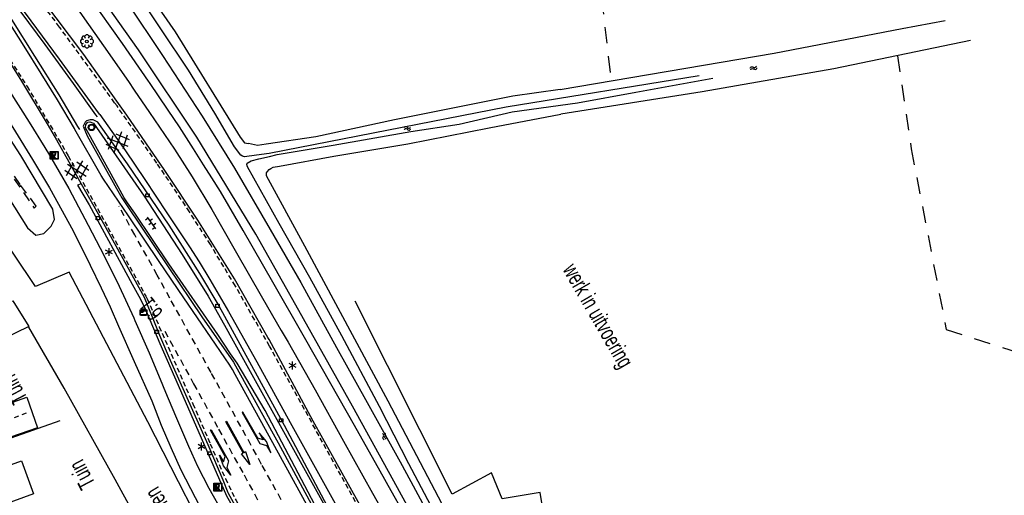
# Model space of a CAD drawing. Extents: x 99796 to 103543, y 406299 to 407646.
# Tile 22 of 85: x 100842 to 100992, y 407205 to 407277. Entities that reach past the tile are written whole.
import ezdxf
from ezdxf.enums import TextEntityAlignment as Align

# ---------------------------------------------------------------- set-up
doc = ezdxf.new("R2010")
doc.units = 0
for name, pattern in [('Cult-sch', [4.5, 2.5, -2]), ('Mi-deelstr', [1.65, 1, -0.65]), ('Mi-knt-strp', [1.15, 0.75, -0.4]), ('Noklijn', [1.25, 0.75, -0.5]), ('Slootbodem', [2.5, 1.5, -1])]:
    doc.linetypes.add(name, pattern=pattern)
for name, color, linetype in [('1101', 252, 'CONTINUOUS'), ('1104', 252, 'CONTINUOUS'), ('1106', 252, 'CONTINUOUS'), ('1107', 252, 'CONTINUOUS'), ('1110', 252, 'CONTINUOUS'), ('1204', 252, 'CONTINUOUS'), ('1206', 252, 'CONTINUOUS'), ('1207', 252, 'Mi-knt-strp'), ('1214', 252, 'Mi-deelstr'), ('1215', 252, 'CONTINUOUS'), ('1219', 252, 'CONTINUOUS'), ('1220', 252, 'CONTINUOUS'), ('1221', 252, 'CONTINUOUS'), ('1403', 252, 'CONTINUOUS'), ('1404', 252, 'CONTINUOUS'), ('1406', 252, 'Slootbodem'), ('1701', 252, 'CONTINUOUS'), ('1901', 252, 'Noklijn'), ('2001', 252, 'CONTINUOUS'), ('2006', 252, 'Heg haag'), ('2010', 252, 'Cult-sch'), ('2201', 252, 'CONTINUOUS'), ('2401', 252, 'CONTINUOUS'), ('2701', 252, 'CONTINUOUS'), ('2901', 252, 'CONTINUOUS'), ('3602', 252, 'CONTINUOUS'), ('3605', 252, 'CONTINUOUS'), ('4411', 252, 'CONTINUOUS'), ('4413', 252, 'CONTINUOUS'), ('4501', 252, 'CONTINUOUS'), ('4601', 252, 'CONTINUOUS')]:
    doc.layers.add(name, color=color, linetype=linetype)
doc.linetypes.add('Heg haag', pattern='A,4,-1,[4,dgnlstyle.shx,S=0.004016,R=0,X=0,Y=0],-1', length=6)

# ---------------------------------------------------------------- blocks, each defined once
blk = doc.blocks.new('WATERSYMBOOL', base_point=(97503.821083, 403517.176353))
at = {"layer": '4601'}
for points in [[(97503.321083, 403517.326353, 0), (97503.383583, 403517.388853, 0), (97503.508583, 403517.451353, 0), (97503.633583, 403517.451353, 0), (97503.758583, 403517.388853, 0), (97503.821083, 403517.326353, 0), (97503.883583, 403517.263853, 0), (97504.008583, 403517.201353, 0), (97504.133583, 403517.201353, 0), (97504.258583, 403517.263853, 0), (97504.321083, 403517.326353, 0)], [(97503.321083, 403517.026353, 0), (97503.383583, 403517.088853, 0), (97503.508583, 403517.151353, 0), (97503.633583, 403517.151353, 0), (97503.758583, 403517.088853, 0), (97503.821083, 403517.026353, 0), (97503.883583, 403516.963853, 0), (97504.008583, 403516.901353, 0), (97504.133583, 403516.901353, 0), (97504.258583, 403516.963853, 0), (97504.321083, 403517.026353, 0)]]:
    blk.add_polyline3d(points, dxfattribs=at)
blk = doc.blocks.new('INSPECTIE-_OF_RIOOLPUT', base_point=(97500.879966, 403507.602474))
at = {"layer": '3602'}
blk.add_polyline3d([(97500.279966, 403508.202474, 0), (97501.479966, 403508.202474, 0), (97501.479966, 403507.002474, 0), (97500.279966, 403507.002474, 0)], close=True, dxfattribs=at)
for points in [[(97500.323942, 403507.078087, 0), (97500.323942, 403508.133012, 0)], [(97500.349861, 403508.158931, 0), (97501.405339, 403508.158931, 0)], [(97500.879966, 403508.082474, 0), (97500.519966, 403508.082474, 0), (97500.519966, 403507.122474, 0), (97500.639966, 403507.122474, 0)], [(97500.639966, 403507.122474, 0), (97500.519966, 403507.122474, 0), (97500.519966, 403508.082474, 0), (97500.879966, 403508.082474, 0)], [(97500.879966, 403507.962474, 0), (97500.639966, 403507.962474, 0), (97500.639966, 403507.662474, 0)], [(97500.879966, 403507.962474, 0), (97500.639966, 403507.962474, 0), (97500.639966, 403507.662474, 0)], [(97500.639966, 403507.662474, 0), (97500.879966, 403507.662474, 0)], [(97500.639966, 403507.662474, 0), (97500.879966, 403507.662474, 0)], [(97500.639966, 403507.122474, 0), (97500.639966, 403507.542474, 0), (97500.741756, 403507.542474, 0), (97500.981756, 403507.122474, 0), (97501.119966, 403507.122474, 0), (97500.879966, 403507.542474, 0)], [(97500.879966, 403507.542474, 0), (97501.119966, 403507.122474, 0), (97500.981756, 403507.122474, 0), (97500.741756, 403507.542474, 0), (97500.639966, 403507.542474, 0), (97500.639966, 403507.122474, 0)], [(97501.431259, 403508.133012, 0), (97501.431259, 403507.078087, 0)], [(97501.405339, 403507.052167, 0), (97500.349861, 403507.052167, 0)]]:
    blk.add_polyline3d(points, dxfattribs=at)
for centre, radius, start, end in [((97500.349861, 403508.133012), 0.02592, 90, 180), ((97500.879966, 403507.812474), 0.27, 270, 90), ((97500.879966, 403507.812474), 0.27, 270, 90), ((97500.879966, 403507.812474), 0.15, 270, 90), ((97500.879966, 403507.812474), 0.15, 270, 90), ((97501.405339, 403508.133012), 0.02592, 0, 90), ((97500.349861, 403507.078087), 0.02592, 180, 270), ((97501.405339, 403507.078087), 0.02592, 270, 0)]:
    blk.add_arc(centre, radius, start, end, dxfattribs=at)
blk = doc.blocks.new('LICHTMAST', base_point=(106423.199838, 404577.892233))
at = {"layer": '2701'}
for points in [[(106422.680222, 404577.592233, 0), (106423.719453, 404578.192234, 0)], [(106423.719453, 404577.592234, 0), (106422.680222, 404578.192233, 0)], [(106423.199838, 404577.292233, 0), (106423.199838, 404578.492233, 0)]]:
    blk.add_polyline3d(points, dxfattribs=at)
blk = doc.blocks.new('HECTOMETERPAAL', base_point=(97500.879966, 403507.602474))
at = {"layer": '2201'}
blk.add_polyline3d([(97501.379966, 403508.002474, 0), (97501.379966, 403507.202474, 0), (97500.379966, 403507.202474, 0), (97500.379966, 403508.002474, 0)], close=True, dxfattribs=at)
blk.add_polyline3d([(97501.379966, 403508.002474, 0), (97501.379966, 403507.202474, 0), (97500.379966, 403507.202474, 0), (97500.379966, 403508.002474, 0)], close=True, dxfattribs=at)
for points in [[(97500.387999, 403507.279814, 0), (97500.387999, 403507.920491, 0)], [(97500.387999, 403507.920491, 0), (97500.387999, 403507.279814, 0)], [(97500.407999, 403507.279814, 0), (97500.407999, 403507.820491, 0)], [(97500.407999, 403507.279814, 0), (97500.407999, 403507.820491, 0)], [(97500.437999, 403507.679814, 0), (97500.437999, 403507.820491, 0)], [(97500.437999, 403507.679814, 0), (97500.437999, 403507.820491, 0)], [(97500.437999, 403507.820491, 0), (97500.437999, 403507.679814, 0)], [(97500.459598, 403507.99209, 0), (97500.979966, 403507.99209, 0), (97501.298012, 403507.99209, 0)], [(97501.298012, 403507.99209, 0), (97500.979966, 403507.99209, 0), (97500.459598, 403507.99209, 0)], [(97500.459598, 403507.87209, 0), (97501.298012, 403507.87209, 0)], [(97500.459598, 403507.87209, 0), (97501.298012, 403507.87209, 0)], [(97500.459598, 403507.84209, 0), (97500.798012, 403507.84209, 0)], [(97500.459598, 403507.84209, 0), (97500.798012, 403507.84209, 0)], [(97500.798012, 403507.84209, 0), (97500.459598, 403507.84209, 0)], [(97500.798012, 403507.658214, 0), (97500.459598, 403507.658214, 0)], [(97500.798012, 403507.658214, 0), (97500.459598, 403507.658214, 0)], [(97500.459598, 403507.658214, 0), (97500.798012, 403507.658214, 0)], [(97501.298012, 403507.228214, 0), (97500.979966, 403507.228214, 0), (97500.459598, 403507.228214, 0)], [(97501.298012, 403507.228214, 0), (97500.979966, 403507.228214, 0), (97500.459598, 403507.228214, 0)], [(97501.298012, 403507.208214, 0), (97500.979966, 403507.208214, 0), (97500.459598, 403507.208214, 0)], [(97500.459598, 403507.208214, 0), (97500.979966, 403507.208214, 0), (97501.298012, 403507.208214, 0)], [(97500.819612, 403507.820491, 0), (97500.819612, 403507.679814, 0)], [(97500.819612, 403507.820491, 0), (97500.819612, 403507.679814, 0)], [(97500.819612, 403507.679814, 0), (97500.819612, 403507.820491, 0)], [(97501.349612, 403507.820491, 0), (97501.349612, 403507.279814, 0)], [(97501.349612, 403507.820491, 0), (97501.349612, 403507.279814, 0)], [(97501.369612, 403507.920491, 0), (97501.369612, 403507.279814, 0)], [(97501.369612, 403507.279814, 0), (97501.369612, 403507.920491, 0)]]:
    blk.add_polyline3d(points, dxfattribs=at)
for centre, radius, start, end in [((97500.459598, 403507.920491), 0.0716, 90, 180), ((97500.459598, 403507.920491), 0.0716, 90, 180), ((97500.459598, 403507.279814), 0.0716, 180, 270), ((97500.459598, 403507.279814), 0.0716, 180, 270), ((97500.459598, 403507.820491), 0.0516, 90, 180), ((97500.459598, 403507.820491), 0.0516, 90, 180), ((97500.459598, 403507.279814), 0.0516, 180, 270), ((97500.459598, 403507.279814), 0.0516, 180, 270), ((97500.459598, 403507.820491), 0.0216, 90, 180), ((97500.459598, 403507.820491), 0.0216, 90, 180), ((97500.459598, 403507.820491), 0.0216, 90, 180), ((97500.459598, 403507.679814), 0.0216, 180.000004, 270), ((97500.459598, 403507.679814), 0.0216, 180.000004, 270), ((97500.459598, 403507.679814), 0.0216, 180.000004, 270), ((97500.798012, 403507.820491), 0.0216, 0, 90), ((97500.798012, 403507.820491), 0.0216, 0, 90), ((97500.798012, 403507.820491), 0.0216, 0, 90), ((97500.798012, 403507.679814), 0.0216, 270.000004, 0), ((97500.798012, 403507.679814), 0.0216, 270.000004, 0), ((97500.798012, 403507.679814), 0.0216, 270.000004, 0), ((97501.298012, 403507.920491), 0.0716, 0, 90), ((97501.298012, 403507.920491), 0.0716, 0, 90), ((97501.298012, 403507.820491), 0.0516, 0, 90), ((97501.298012, 403507.820491), 0.0516, 0, 90), ((97501.298012, 403507.279814), 0.0716, 270, 0), ((97501.298012, 403507.279814), 0.0516, 270.000003, 0), ((97501.298012, 403507.279814), 0.0516, 270.000003, 0), ((97501.298012, 403507.279814), 0.0716, 270, 0)]:
    blk.add_arc(centre, radius, start, end, dxfattribs=at)
blk = doc.blocks.new('STRAATKOLK', base_point=(97500.879966, 403507.602474))
at = {"layer": '3605'}
blk.add_polyline3d([(97500.629966, 403507.352474, 0), (97500.629966, 403507.852474, 0), (97501.129966, 403507.852474, 0), (97501.129966, 403507.352474, 0)], close=True, dxfattribs=at)
blk = doc.blocks.new('PIJL_LINKSAF', base_point=(97500.879966, 403507.602474))
at = {"layer": '1221'}
blk.add_polyline3d([(97500.879966, 403507.602474, 0), (97500.879966, 403507.527474, 0), (97506.329966, 403507.527474, 0), (97507.079966, 403508.277474, 0), (97508.379966, 403508.277474, 0), (97506.579966, 403508.577474, 0), (97504.879966, 403508.277474, 0), (97506.079966, 403508.277474, 0), (97505.479966, 403507.677474, 0), (97500.879966, 403507.677473, 0)], close=True, dxfattribs=at)
blk = doc.blocks.new('PIJL_RECHTDOOR', base_point=(97500.879966, 403507.602474))
at = {"layer": '1219'}
blk.add_polyline3d([(97500.879966, 403507.602474, 0), (97500.879966, 403507.677473, 0), (97506.329966, 403507.677474, 0), (97506.329966, 403507.977474, 0), (97508.379966, 403507.602474, 0), (97506.329966, 403507.227474, 0), (97506.329966, 403507.527474, 0), (97500.879966, 403507.527474, 0)], close=True, dxfattribs=at)
blk = doc.blocks.new('PIJL_RECHTSAF', base_point=(97500.879966, 403507.602474))
at = {"layer": '1220'}
blk.add_polyline3d([(97500.879966, 403507.602474, 0), (97500.879966, 403507.677473, 0), (97506.329966, 403507.677474, 0), (97507.079966, 403506.927474, 0), (97508.379966, 403506.927474, 0), (97506.579966, 403506.627474, 0), (97504.879966, 403506.927474, 0), (97506.079966, 403506.927474, 0), (97505.479966, 403507.527474, 0), (97500.879966, 403507.527474, 0)], close=True, dxfattribs=at)
blk = doc.blocks.new('OV6', base_point=(97503.821083, 403517.176353))
at = {"layer": '4413'}
for points in [[(97503.821083, 403517.176353, 0), (97504.133583, 403517.176353, 0)], [(97503.852333, 403517.176353, 0), (97503.852333, 403517.207603, 0)], [(97503.914833, 403517.176353, 0), (97503.914833, 403517.145103, 0)], [(97503.977333, 403517.176353, 0), (97503.977333, 403517.207603, 0)], [(97504.039833, 403517.176353, 0), (97504.039833, 403517.145103, 0)], [(97504.102333, 403517.176353, 0), (97504.102333, 403517.207603, 0)]]:
    blk.add_polyline3d(points, dxfattribs=at)
blk = doc.blocks.new('VERKEERSBORD', base_point=(97503.821083, 403507.602474))
at = {"layer": '2401'}
for radius in [0.5, 0.5, 0.4, 0.4]:
    blk.add_circle((97503.821083, 403507.602474), radius, dxfattribs=at)
blk = doc.blocks.new('BOOM', base_point=(97503.821083, 403507.602474))
at = {"layer": '2901'}
for points in [[(97503.321083, 403507.852474, 0), (97503.071083, 403507.977474, 0), (97502.821083, 403507.727474, 0), (97502.821083, 403507.477474, 0), (97503.071083, 403507.227474, 0), (97503.321083, 403507.352474, 0)], [(97503.491578, 403508.39797, 0), (97503.202364, 403508.39797, 0), (97503.025588, 403508.221193, 0), (97503.025588, 403507.931979, 0)], [(97503.025588, 403507.27297, 0), (97503.025588, 403506.983756, 0), (97503.202364, 403506.806979, 0), (97503.491578, 403506.806979, 0)], [(97504.071083, 403508.102474, 0), (97504.196083, 403508.352474, 0), (97503.946083, 403508.602474, 0), (97503.696083, 403508.602474, 0), (97503.446083, 403508.352474, 0), (97503.571083, 403508.102474, 0)], [(97504.616578, 403507.931979, 0), (97504.616578, 403508.221193, 0), (97504.439801, 403508.39797, 0), (97504.150588, 403508.39797, 0)], [(97504.150588, 403506.806979, 0), (97504.439801, 403506.806979, 0), (97504.616578, 403506.983756, 0), (97504.616578, 403507.27297, 0)], [(97504.321083, 403507.352474, 0), (97504.571083, 403507.227474, 0), (97504.821083, 403507.477474, 0), (97504.821083, 403507.727474, 0), (97504.571083, 403507.977474, 0), (97504.321083, 403507.852474, 0)], [(97503.571083, 403507.102474, 0), (97503.446083, 403506.852474, 0), (97503.696083, 403506.602474, 0), (97503.946083, 403506.602474, 0), (97504.196083, 403506.852474, 0), (97504.071083, 403507.102474, 0)]]:
    blk.add_polyline3d(points, dxfattribs=at)
blk.add_circle((97503.821083, 403507.602474), 0.2, dxfattribs=at)
blk.add_circle((97503.821083, 403507.602474), 0.2, dxfattribs=at)
blk = doc.blocks.new('GV6', base_point=(97503.821083, 403517.176353))
at = {"layer": '4411'}
for points in [[(97503.821083, 403517.145103, 0), (97503.977333, 403517.270103, 0)], [(97503.883583, 403517.082603, 0), (97504.133583, 403517.270103, 0)], [(97503.883583, 403517.270103, 0), (97504.133583, 403517.082603, 0)], [(97504.039833, 403517.270103, 0), (97504.196083, 403517.145103, 0)], [(97503.821083, 403517.207603, 0), (97503.977333, 403517.082603, 0)], [(97504.039833, 403517.082603, 0), (97504.196083, 403517.207603, 0)]]:
    blk.add_polyline3d(points, dxfattribs=at)

msp = doc.modelspace()

# ---------------------------------------------------------------- linework, layer by layer
at = {"layer": '1101'}
for points in [[(100856.758865, 407264.836432, 0.559477), (100851.698128, 407271.94991, 0.571), (100845.324901, 407280.499079, 0.586), (100839.733985, 407288.014107, 0.607), (100833.145065, 407296.315917, 0.61), (100828.156156, 407302.544975, 0.619), (100823.128131, 407308.690959, 0.619), (100818.068815, 407314.686068, 0.652), (100812.057314, 407321.741396, 0.367218)], [(100806.281996, 407317.000964, 0.319568), (100810.440165, 407312.085071, 0.304), (100817.137865, 407303.759047, 0.304), (100822.970924, 407296.195962, 0.325), (100827.933011, 407289.409974, 0.328), (100834.058878, 407280.556076, 0.31), (100838.449878, 407273.858004, 0.325), (100842.216891, 407267.885991, 0.298), (100846.118015, 407261.411064, 0.289), (100847.522798, 407258.931343, 0.294677)], [(100913.891104, 407166.966014, 0.421), (100909.053815, 407175.685056, 0.403), (100899.264125, 407193.507963, 0.43), (100892.620814, 407205.447891, 0.505), (100886.743051, 407216.034048, 0.538), (100879.982022, 407228.501105, 0.583), (100879.809616, 407228.804475, 0.583787), (100874.721912, 407237.756961, 0.607), (100869.130996, 407246.699893, 0.547), (100864.066092, 407254.287937, 0.538), (100858.285931, 407262.689956, 0.556), (100856.758865, 407264.836432, 0.559477)], [(100852.113467, 407261.866392, 0.464586), (100851.895547, 407261.641875, 0.42156), (100851.603878, 407261.013948, 0.457), (100852.202905, 407259.567046, 0.406), (100856.678096, 407251.50887, 0.412)], [(100913.232846, 407158.692145, 0.517), (100904.33797, 407174.809986, 0.559), (100897.963998, 407186.409049, 0.508), (100891.065133, 407198.988982, 0.46), (100882.366953, 407215.334066, 0.457), (100872.076956, 407234.134861, 0.463), (100869.417844, 407238.572054, 0.457), (100864.760113, 407245.919817, 0.424), (100858.392847, 407255.301961, 0.469), (100853.855816, 407261.624151, 0.463), (100853.14205, 407262.013071, 0.481), (100852.659426, 407262.000346, 0.49332), (100852.113467, 407261.866392, 0.464586)], [(100847.522798, 407258.931343, 0.294677), (100851.31405, 407252.239027, 0.31)], [(100851.31405, 407252.239027, 0.31), (100850.738866, 407252.037116, 0.244), (100852.513966, 407249.044963, 0.22), (100859.106985, 407236.931064, 0.289), (100860.385877, 407234.653049, 0.289), (100861.100016, 407233.133131, 0.271), (100862.895787, 407228.852936, 0.241696), (100863.306132, 407227.874883, 0.235), (100866.108563, 407221.487945, 0.235), (100871.565101, 407209.052109, 0.235), (100873.495919, 407204.595917, 0.196), (100875.567925, 407200.973072, 0.241), (100879.356918, 407194.121145, 0.301), (100886.123163, 407181.787082, 0.295), (100894.172025, 407167.287134, 0.31), (100902.203006, 407152.742856, 0.337)], [(100856.678096, 407251.50887, 0.412), (100857.496915, 407250.099965, 0.394), (100858.325047, 407248.853111, 0.397), (100864.570868, 407239.577883, 0.424), (100869.75014, 407231.955939, 0.433), (100874.575136, 407224.991881, 0.421), (100874.842984, 407224.480026, 0.427), (100881.377143, 407212.680169, 0.469), (100888.806117, 407198.9901, 0.475), (100898.849872, 407180.951872, 0.493), (100907.973108, 407164.401897, 0.55), (100911.740867, 407157.754862, 0.556)]]:
    msp.add_polyline3d(points, dxfattribs=at)
at = {"layer": '1104'}
for points in [[(100861.58284, 407267.920646, 0.314282), (100857.610536, 407273.667269, 0.264419), (100852.505398, 407280.940526, 0.264419), (100847.78322, 407287.489214, 0.290419), (100844.205451, 407292.313465, 0.274818), (100840.920863, 407296.64337, 0.287819), (100836.901275, 407301.800662, 0.261819), (100831.838978, 407308.086344, 0.319019), (100821.790007, 407320.365646, 0.319019), (100817.886475, 407324.952213, 0.325377)], [(100815.976516, 407323.245333, 0.37198), (100816.628617, 407322.50955, 0.375718), (100820.70334, 407317.595148, 0.396719), (100824.690518, 407312.841305, 0.357719), (100829.740894, 407306.620442, 0.333719), (100834.689197, 407300.491967, 0.312719), (100839.394984, 407294.318416, 0.309719), (100843.105373, 407289.467716, 0.348719), (100847.056416, 407284.080946, 0.375718), (100851.117355, 407278.428563, 0.396719), (100854.723809, 407273.286172, 0.408719), (100858.525095, 407267.844268, 0.471718), (100859.415594, 407266.535015, 0.471718)], [(100804.561315, 407313.043868, 0.222237), (100808.55107, 407308.42013, 0.22), (100814.438892, 407301.440054, 0.202), (100819.506032, 407295.205035, 0.214), (100824.747888, 407288.575881, 0.223), (100828.992111, 407282.837444, 0.1606), (100833.351446, 407276.805081, 0.112601), (100837.045816, 407271.428742, 0.1216), (100840.357599, 407266.393267, 0.0856), (100843.352732, 407261.654698, -0.0134), (100845.757315, 407257.80258, 0.002657)], [(100802.649362, 407311.335205, 0.141452), (100805.926603, 407307.68662, 0.138619), (100813.235996, 407298.993283, 0.093018), (100819.442702, 407291.434669, 0.055018), (100823.75547, 407285.699584, 0.074019), (100828.197506, 407279.697769, 0.077819), (100832.585526, 407273.443007, 0.047419), (100837.642608, 407265.944743, 0.043618), (100841.290039, 407260.187306, 0.104418), (100843.86049, 407255.957612, 0.093018), (100846.46484, 407251.613923, 0.055018), (100850.081724, 407245.053687, 0.119618), (100852.670056, 407239.840516, 0.077819), (100854.359103, 407236.379721, 0.081618), (100855.712501, 407233.442702, 0.055018), (100857.023534, 407230.49416, 0.033542)], [(100921.391604, 407163.906433, 0.323842), (100918.292162, 407169.539072, 0.349819), (100915.326831, 407175.106519, 0.321819), (100912.333561, 407180.514895, 0.317819), (100909.464342, 407185.752281, 0.311819), (100906.598849, 407191.012018, 0.275819), (100903.302339, 407196.917348, 0.279819), (100900.391397, 407202.216201, 0.291818), (100898.621903, 407205.372921, 0.302054), (100896.933955, 407208.384164, 0.311819), (100893.01197, 407215.367221, 0.309818), (100889.396948, 407221.692019, 0.321819), (100885.388536, 407228.790932, 0.345019), (100880.572853, 407237.220519, 0.350218), (100876.03843, 407245.100998, 0.368418), (100872.582105, 407251.073384, 0.363219), (100871.271176, 407253.162154, 0.363219), (100869.992283, 407255.122402, 0.352819), (100868.457836, 407257.584819, 0.350218), (100866.295305, 407260.931992, 0.337219), (100864.570868, 407263.484933, 0.324219), (100861.753059, 407267.674395, 0.316418), (100861.58284, 407267.920646, 0.314282)], [(100859.415594, 407266.535015, 0.471718), (100861.736668, 407263.122463, 0.471718), (100865.536091, 407257.532292, 0.441719), (100868.235437, 407253.288069, 0.432719), (100871.235413, 407248.334178, 0.447719), (100874.807966, 407242.070847, 0.429719), (100878.970233, 407234.799825, 0.408719), (100881.845159, 407229.852297, 0.393319), (100882.890729, 407228.052952, 0.387718), (100887.029154, 407220.784166, 0.366719), (100891.329256, 407212.978937, 0.351719), (100895.776508, 407205.035501, 0.351719), (100900.254679, 407197.09579, 0.360719), (100905.631763, 407187.243887, 0.342719), (100910.887775, 407177.867331, 0.339719), (100914.866758, 407170.534842, 0.369718), (100917.265472, 407166.201585, 0.315719), (100919.216407, 407162.688636, 0.352519)], [(100845.757315, 407257.80258, 0.002657), (100846.497623, 407256.616616, 0.007601), (100849.405957, 407251.533457, 0.016601), (100852.394757, 407245.916837, 0.013601), (100854.821411, 407241.230422, 0.010601), (100857.122896, 407236.604729, 0.0286), (100859.344868, 407231.777399, 0.064727)], [(100859.344868, 407231.777399, 0.064727), (100859.52161, 407231.39342, 0.0676), (100861.668495, 407226.449587, 0.0766), (100863.364247, 407222.424039, 0.1246), (100864.194485, 407220.453585, 0.122487), (100865.721983, 407216.82828, 0.118601), (100867.670683, 407212.187313, 0.1456), (100869.076235, 407209.122517, 0.1306), (100870.771242, 407205.805518, 0.1246), (100872.959105, 407201.93904, 0.181), (100879.207162, 407190.68084, 0.208), (100886.569825, 407177.381181, 0.229), (100893.583057, 407164.579966, 0.289), (100900.604111, 407151.779123, 0.358)], [(100857.023534, 407230.49416, 0.033542), (100859.424007, 407225.095444, -0.005782), (100862.107334, 407219.115981, 0.009419), (100863.495005, 407215.413787, 0.1002), (100865.016041, 407212.007382, -0.043799), (100866.538939, 407208.567449, -0.017081), (100868.695882, 407204.35042, -0.010682), (100872.823132, 407196.602189, 0.002119), (100874.433211, 407193.760148, 0.021605)]]:
    msp.add_polyline3d(points, dxfattribs=at)
at = {"layer": '1106'}
for points in [[(100851.31405, 407252.239027, 0.31), (100853.883011, 407247.652822, 0.292), (100860.905168, 407234.929862, 0.294955), (100862.257091, 407231.670582, 0.2755), (100863.046107, 407229.661905, 0.268), (100863.270935, 407229.140007, 0.268)], [(100863.270935, 407229.140007, 0.268), (100864.908007, 407225.339823, 0.268), (100870.618877, 407212.461122, 0.244), (100872.940851, 407207.060941, 0.229), (100873.716084, 407205.105909, 0.232), (100873.745141, 407205.029168, 0.232), (100876.761881, 407199.62787, 0.262), (100886.896906, 407181.251013, 0.313), (100897.712914, 407161.581852, 0.364), (100902.970043, 407152.371072, 0.388)]]:
    msp.add_polyline3d(points, dxfattribs=at)
at = {"layer": '1107'}
msp.add_polyline3d([(100886.953158, 407203.238048, 0.643), (100879.400132, 407217.624002, 0.64), (100875.123871, 407224.839889, 0.637), (100874.106122, 407226.26295, 0.634), (100872.16301, 407229.220086, 0.646), (100864.706097, 407240.049132, 0.619), (100859.49218, 407247.75117, 0.565), (100858.386887, 407249.322125, 0.571), (100857.860131, 407250.083947, 0.571), (100856.979099, 407251.765915, 0.571), (100851.977152, 407260.781863, 0.619), (100852.01217, 407261.275836, 0.625), (100852.325094, 407261.624151, 0.625), (100852.623117, 407261.70797, 0.628), (100853.168872, 407261.506059, 0.64), (100860.923064, 407250.373029, 0.634), (100866.721106, 407241.453939, 0.643), (100870.691893, 407235.074007, 0.676), (100873.201994, 407230.637931, 0.67), (100876.096172, 407225.421035, 0.661), (100880.639908, 407217.168026, 0.658), (100888.276008, 407203.464174, 0.688)], dxfattribs=at)
at = {"layer": '1110'}
msp.add_polyline3d([(100932.567102, 407176.50015, 0.07), (100926.320163, 407175.413855, 0.088), (100921.345038, 407205.145025, -0.026), (100915.583131, 407204.164156, -0.02), (100913.945866, 407208.137178, -0.065), (100907.941816, 407204.847001, -0.074), (100893.139002, 407234.337889, -0.263)], dxfattribs=at)
at = {"layer": '1204'}
msp.add_polyline3d([(100853.780193, 407262.472027, 0.395218), (100853.553479, 407262.787065, 0.393283), (100850.124565, 407267.551833, 0.364019), (100845.817757, 407273.520493, 0.403018), (100842.147974, 407278.446444, 0.374418), (100837.986824, 407283.882015, 0.384818), (100833.605138, 407289.625295, 0.379619), (100830.10411, 407294.116133, 0.364019), (100826.112834, 407299.194821, 0.369218), (100822.718722, 407303.362303, 0.353619), (100819.923264, 407306.81006, 0.340618), (100816.79253, 407310.467177, 0.348418), (100819.487405, 407307.079398, 0.325018), (100823.032764, 407302.485743, 0.325018), (100826.818777, 407297.503912, 0.335418), (100830.244554, 407292.782851, 0.325018), (100833.548886, 407287.986913, 0.325018), (100837.145281, 407282.720097, 0.322419), (100840.65823, 407277.318054, 0.327618), (100844.203961, 407271.724903, 0.345819), (100847.887156, 407265.834846, 0.343218), (100850.757909, 407260.999715, 0.340846), (100851.032791, 407260.536739, 0.340618)], dxfattribs=at)
at = {"layer": '1206'}
for points in [[(100854.166878, 407262.790539, 0.333119), (100858.056081, 407257.290148, 0.316319), (100861.048234, 407252.88909, 0.296718), (100864.393475, 407247.795338, 0.5135), (100867.83534, 407242.607289, 0.456319), (100869.320614, 407240.321078, 0.436718), (100870.946703, 407237.615027, 0.400319), (100873.817039, 407232.768052, 0.363919), (100878.119377, 407225.079798, 0.313518), (100883.217809, 407215.816491, 0.305118), (100889.798534, 407203.891464, 0.344318), (100896.828157, 407191.107386, 0.299518), (100904.812199, 407176.741549, 0.321918), (100908.698795, 407169.683986, 0.313518), (100911.400748, 407164.739781, 0.302319), (100914.177207, 407159.757205, 0.363919)], [(100910.819975, 407157.950812, 0.512318), (100907.698927, 407163.594254, 0.488911), (100904.099179, 407170.102336, 0.461919), (100895.288867, 407186.075263, 0.447919), (100886.888338, 407201.228254, 0.489918), (100879.450423, 407214.728706, 0.459118), (100874.797163, 407223.143765, 0.380718), (100874.382911, 407223.901489, 0.386319), (100874.004794, 407224.543356, 0.327518), (100873.245579, 407225.672119, 0.324719), (100866.971446, 407234.836333, 0.377919), (100863.229764, 407240.379565, 0.302319), (100858.509076, 407247.361877, 0.316319), (100854.717103, 407252.951302, 0.260318), (100854.351652, 407253.49892, 0.254719), (100850.354416, 407260.550895, 0.265918)]]:
    msp.add_polyline3d(points, dxfattribs=at)
at = {"layer": '1207'}
for points in [[(100915.827138, 407162.733339, 0.361818), (100912.070182, 407169.451901, 0.454), (100901.505882, 407188.625379, 0.446), (100891.499568, 407206.742062, 0.5495), (100880.071386, 407227.450935, 0.63), (100874.85416, 407236.627825, 0.589), (100871.032707, 407242.956933, 0.6185), (100867.868306, 407247.943394, 0.6185), (100862.876234, 407255.39174, 0.433818), (100856.787992, 407264.113017, 0.559), (100856.41949, 407264.619453, 0.559756), (100848.014933, 407276.169919, 0.577), (100838.300121, 407289.098167, 0.559)], [(100836.113003, 407277.971097, 0.331), (100843.055827, 407267.098092, 0.307), (100847.800675, 407259.109004, 0.318326), (100849.340019, 407256.51715, 0.322), (100855.389891, 407245.586031, 0.322), (100861.187932, 407235.085928, 0.331), (100861.383138, 407234.699988, 0.34), (100863.239822, 407230.418884, 0.328), (100863.664586, 407229.441237, 0.326752), (100868.343097, 407218.673044, 0.313), (100871.002955, 407212.554999, 0.292), (100873.318968, 407207.249068, 0.238), (100874.959958, 407203.895935, 0.259), (100881.541056, 407191.942968, 0.322), (100891.220105, 407174.399831, 0.34), (100899.279771, 407159.747892, 0.377622), (100899.595675, 407159.17308, 0.379098), (100902.428014, 407154.024356, 0.392319)]]:
    msp.add_polyline3d(points, dxfattribs=at)
at = {"layer": '1214'}
for points in [[(100896.332437, 407177.750254, 0.4725), (100892.444612, 407184.81448, 0.3915), (100886.639921, 407195.37137, 0.4185), (100878.846044, 407209.42317, 0.4075), (100871.146972, 407223.41452, 0.3855), (100864.838504, 407234.783238, 0.3745), (100862.932007, 407238.302913, 0.3635), (100859.496484, 407244.454538, 0.3745), (100857.080052, 407248.80685, 0.4295)], [(100864.066103, 407229.748487, 0.3195), (100868.465027, 407221.734492, 0.3305), (100872.280763, 407214.813756, 0.3195), (100876.163375, 407207.796668, 0.3525), (100881.983335, 407197.226079, 0.3415), (100887.294052, 407187.56116, 0.3965), (100893.514354, 407176.33688, 0.4405)]]:
    msp.add_polyline3d(points, dxfattribs=at)
at = {"layer": '1215'}
for points in [[(100854.166878, 407262.790539, 0.333119), (100853.974228, 407263.056071, 0.336896), (100848.010463, 407271.276005, 0.453818), (100843.695832, 407277.129554, 0.471218), (100839.440433, 407282.800191, 0.477019), (100834.78978, 407288.854533, 0.450919), (100829.868672, 407295.167037, 0.450919), (100825.641957, 407300.519162, 0.439318), (100821.672661, 407305.412703, 0.375519), (100817.14904, 407310.863548, 0.381318)], [(100850.354416, 407260.550895, 0.265918), (100850.272597, 407260.68943, 0.266777), (100847.696421, 407265.051418, 0.293819), (100845.223946, 407269.088888, 0.319819), (100842.620713, 407273.267173, 0.319819), (100840.252546, 407276.950368, 0.317218), (100837.726427, 407280.800083, 0.327618), (100835.04012, 407284.853571, 0.327618), (100832.37542, 407288.774067, 0.322419), (100829.94355, 407292.30974, 0.353619), (100827.768726, 407295.358517, 0.345819), (100825.45085, 407298.460566, 0.335418), (100822.763798, 407301.986554, 0.314618), (100820.188132, 407305.286416, 0.345819), (100816.292596, 407310.140097, 0.345819)]]:
    msp.add_polyline3d(points, dxfattribs=at)
at = {"layer": '1403'}
for points in [[(100878.050341, 407256.594822, -1.3329), (100876.245928, 407256.366649, -1.417581), (100875.912515, 407256.440409, -1.421582), (100875.68937, 407256.586441, -1.417581), (100874.733088, 407257.86645, -1.393581), (100871.685428, 407263.03082, -1.393581), (100867.67329, 407269.580998, -1.393581), (100863.46632, 407275.903561, -1.389582), (100858.922956, 407282.739841, -1.389582)], [(100858.29748, 407279.981636, -1.385581), (100863.72858, 407271.806114, -1.385581), (100869.75759, 407262.575962, -1.385581), (100874.714089, 407254.638114, -1.385581), (100880.157111, 407245.242559, -1.385581), (100884.852094, 407237.154954, -1.385581), (100890.292508, 407227.246799, -1.385581), (100894.970355, 407218.882033, -1.385581), (100900.001359, 407209.800147, -1.385581), (100901.616022, 407206.810371, -1.385581), (100905.912278, 407198.855244, -1.385581), (100911.021513, 407188.782432, -1.385581), (100914.56948, 407182.126456, -1.385581), (100917.006565, 407177.549937, -1.385581), (100919.70144, 407173.013278, -1.385581), (100923.385379, 407167.115026, -1.385581), (100926.27844, 407162.748613, -1.385581), (100928.002132, 407160.705664, -1.385581), (100928.517339, 407160.166242, -1.385581), (100929.084701, 407159.671523, -1.385581), (100929.569734, 407159.368285, -1.385581), (100930.418727, 407159.182393, -1.385581), (100931.13319, 407159.224371, -1.385581)], [(100945.653675, 407268.700712, -1.233581), (100916.157944, 407263.920047, -1.233581), (100879.996178, 407256.840878, -1.241582), (100878.050341, 407256.594822, -1.3329)], [(100878.438587, 407256.029167, -1.385581), (100880.061371, 407256.425881, -1.385581), (100881.237445, 407256.713101, -1.385581), (100889.772085, 407258.152553, -1.385581), (100901.618881, 407260.199972, -1.385581), (100909.005386, 407261.351087, -1.385581), (100917.082561, 407263.200321, -1.385581), (100927.080495, 407264.613324, -1.385581), (100935.974625, 407266.211101, -1.385581), (100947.708172, 407268.364319, -1.385581)], [(100930.650317, 407159.970067, -1.385581), (100930.178074, 407159.972899, -1.385581), (100928.55422, 407160.887086, -1.385581), (100927.95482, 407161.436938, -1.385581), (100926.096273, 407164.300942, -1.385581), (100920.918119, 407172.289454, -1.385581), (100917.713997, 407177.602836, -1.385581), (100914.026332, 407184.509896, -1.385581), (100909.781364, 407192.886957, -1.385581), (100905.62692, 407201.289349, -1.385581), (100901.307819, 407209.490576, -1.385581), (100896.818471, 407218.257674, -1.385581), (100891.073329, 407229.027116, -1.385581), (100886.227471, 407237.945461, -1.385581), (100881.535095, 407246.170157, -1.385581), (100876.716805, 407254.811712, -1.385581), (100876.580832, 407255.197653, -1.385581), (100876.664651, 407255.396956, -1.385581), (100877.268148, 407255.743035, -1.385581), (100878.438587, 407256.029167, -1.385581)]]:
    msp.add_polyline3d(points, dxfattribs=at)
at = {"layer": '1404'}
for points in [[(100932.04663, 407157.813757, 0.175528), (100931.50912, 407157.79584, 0.178), (100928.836969, 407158.362829, 0.193), (100927.505178, 407159.01997, 0.196), (100926.440117, 407160.207965, 0.217), (100923.650992, 407163.850927, 0.214), (100915.583131, 407176.722922, 0.112), (100909.199101, 407188.067921, 0.037), (100901.053009, 407203.128152, 0.106), (100899.57234, 407205.829218, 0.11936), (100892.741141, 407218.290829, 0.181), (100884.089154, 407233.722099, 0.223), (100877.950994, 407244.54593, 0.232), (100868.961868, 407259.36588, 0.271), (100860.06513, 407272.680067, 0.259), (100848.150906, 407289.548182, 0.244)], [(100856.399072, 407288.828828, -0.308), (100865.679142, 407275.415921, -0.362), (100875.563083, 407259.333097, -0.563), (100876.255987, 407258.493044, -0.566), (100876.83415, 407258.366747, -0.557109)], [(100813.785848, 407286.795937, -0.392), (100822.212083, 407275.833898, -0.308), (100829.509926, 407265.663111, -0.284), (100836.487022, 407255.944946, -0.278), (100843.105001, 407245.508917, -0.275), (100844.415185, 407244.379037, -0.266), (100845.597965, 407244.669982, -0.26), (100846.743864, 407245.748826, -0.176), (100847.237093, 407246.787065, -0.11), (100846.984891, 407248.344981, -0.041), (100842.115936, 407256.536894, -0.044), (100833.593962, 407269.643956, 0.001), (100823.584852, 407283.583992, -0.101)], [(100924.422128, 407266.614177, -0.332), (100957.08212, 407272.164115, -0.2), (100976.594818, 407275.931873, -0.2), (100983.175916, 407277.163827, -0.233)], [(100987.047983, 407274.09009, -0.299), (100966.159163, 407269.779929, -0.179), (100946.111885, 407266.280019, -0.149), (100924.524946, 407262.891867, -0.173)], [(100924.422128, 407266.614177, -0.332), (100917.190967, 407265.622877, -0.398), (100899.119956, 407262.007856, -0.389), (100887.13905, 407259.410956, -0.344), (100879.537595, 407258.266919, -0.5074), (100878.206921, 407258.066871, -0.536), (100876.83415, 407258.366747, -0.557109)], [(100879.739282, 407254.134124, -0.387737), (100879.999783, 407254.400718, -0.41371), (100880.237631, 407254.561324, -0.41371), (100880.604418, 407254.764415, -0.4048), (100881.590841, 407254.926482, -0.30514), (100889.892039, 407256.472819, -0.482), (100901.174081, 407258.361169, -0.353), (100913.594944, 407260.790058, -0.218), (100924.524946, 407262.891867, -0.173)], [(100929.834625, 407161.22973, -0.164617), (100929.010575, 407161.615762, -0.18502), (100927.209999, 407164.363043, -0.13453), (100923.687519, 407169.90759, -0.18799), (100921.46347, 407173.611327, -0.29788), (100920.947045, 407174.266479, -0.36322), (100920.603611, 407174.693736, -0.43153), (100920.311722, 407175.044188, -0.46717), (100920.082686, 407175.341805, -0.47608), (100919.356615, 407176.531551, -0.41371), (100916.30275, 407182.487533, -0.36619), (100911.786969, 407192.45805, -0.37807), (100906.388213, 407203.340521, -0.38698), (100898.166202, 407219.052101, -0.4345), (100885.471285, 407242.720412, -0.48796), (100879.614856, 407253.459347, -0.41965), (100879.613794, 407253.917176, -0.40183), (100879.739282, 407254.134124, -0.387737)]]:
    msp.add_polyline3d(points, dxfattribs=at)
at = {"layer": '1406'}
msp.add_polyline3d([(100823.574, 407277.439, -1.614), (100835.325, 407261.126, -1.509), (100844.157071, 407248.533188, -1.349), (100844.461215, 407248.825635, -1.5), (100841.985, 407252.134, -1.483), (100837.228, 407259.245, -1.387), (100829.416, 407270.634, -1.615), (100819.856, 407283.785, -1.625)], dxfattribs=at)
at = {"layer": '1701'}
for points in [[(100839.273167, 407228.492164, 2.716), (100837.490988, 407233.086937, 2.659), (100840.904099, 407234.400102, 2.557), (100843.344164, 407230.449059, 2.476)], [(100838.832093, 407218.192109, 2.025), (100843.027142, 407219.656148, 1.996), (100844.637958, 407215.017044, 2.001), (100840.543119, 407213.557103, 2.001)]]:
    msp.add_polyline3d(points, close=True, dxfattribs=at)
msp.add_polyline3d([(100824.767632, 407200.170272, 3.21), (100820.692164, 407198.613846, 3.274), (100818.42905, 407204.44616, 3.235), (100823.957009, 407206.432112, 3.247), (100825.06491, 407203.717866, 3.262), (100842.203108, 407209.971883, 3.268), (100844.025147, 407204.92784, 3.169), (100833.868143, 407201.198824, 3.144146)], dxfattribs=at)
at = {"layer": '1901'}
msp.add_polyline3d([(100839.956013, 407216.101103, 2.563), (100843.084139, 407217.327841, 2.494)], dxfattribs=at)
at = {"layer": '2001'}
for points in [[(100864.002017, 407193.414085, 2.234365), (100856.507105, 407207.087018, 2.228906), (100848.723111, 407221.056112, 2.222365), (100843.328146, 407230.348849, 2.216365)], [(100848.029834, 407216.069066, 2.053), (100839.694125, 407213.10597, 2.125), (100824.054984, 407207.557895, 2.251)]]:
    msp.add_polyline3d(points, dxfattribs=at)
at = {"layer": '2006'}
for points in [[(100849.456993, 407238.763162, 0.5), (100844.345895, 407236.557045, 0.5), (100828.058181, 407260.797136, 0.5), (100811.133814, 407283.526995, 0.5), (100799.003896, 407298.681104, 0.5), (100792.546851, 407306.297087, 0.5), (100783.904922, 407315.612175, 0.5), (100773.823914, 407326.234841, 0.5), (100752.387849, 407319.749855, 0.5), (100740.595815, 407316.559889, 0.5), (100737.187919, 407316.15197, 0.5), (100726.890844, 407307.729834, 0.5)], [(100896.367711, 407146.51119, 0.5), (100896.792022, 407147.769966, 0.5), (100896.872116, 407149.150186, 0.5), (100896.596072, 407150.817998, 0.5), (100888.005925, 407167.04201, 0.5), (100876.101014, 407187.361979, 0.5), (100873.140291, 407193.139428, 0.5), (100861.478878, 407215.895095, 0.5), (100849.456993, 407238.763162, 0.5)]]:
    msp.add_polyline3d(points, dxfattribs=at)
at = {"layer": '2010'}
for points in [[(100932.089148, 407269.209959, -0.134), (100928.328094, 407301.964947, -0.398), (100925.02488, 407341.759988, -0.404), (100922.610146, 407374.967971, -0.371)], [(100975.896326, 407271.788978, -0.234938), (100977.988077, 407257.594877, -0.14), (100983.336849, 407229.987868, -0.017), (100995.603857, 407226.088979, -0.095), (101000.22806, 407197.346129, -0.092), (100996.462164, 407188.573816, -0.005), (100994.495956, 407185.871863, -0.053), (100992.270095, 407181.702145, -0.074), (100990.952832, 407178.36503, -0.074), (100988.377166, 407175.660842, 0.001), (100987.148938, 407175.100186, 0.076), (100985.749347, 407174.836808, 0.23968)]]:
    msp.add_polyline3d(points, dxfattribs=at)

# ---------------------------------------------------------------- block references
at = {"layer": '1219', "rotation": 298.930117}
msp.add_blockref('PIJL_RECHTDOOR', (100873.448235, 407215.971091, 0.277), dxfattribs=at)
at = {"layer": '1220', "rotation": 299.070143}
msp.add_blockref('PIJL_RECHTSAF', (100871.094224, 407214.666494, 0.328), dxfattribs=at)
at = {"layer": '1221', "rotation": 299.64558}
msp.add_blockref('PIJL_LINKSAF', (100875.936357, 407217.372172, 0.484), dxfattribs=at)
at = {"layer": '2201'}
msp.add_blockref('HECTOMETERPAAL', (100860.830304, 407232.598551, 0.239318), dxfattribs=at)
at = {"layer": '2401'}
msp.add_blockref('VERKEERSBORD', (100852.890966, 407260.853016, 0.73), dxfattribs=at)
at = {"layer": '2701'}
for p in [(100855.566469, 407241.833546, 0.301), (100883.579535, 407224.506476, 0.487), (100869.679359, 407212.147453, 0.295)]:
    msp.add_blockref('LICHTMAST', p, dxfattribs=at)
at = {"layer": '2901'}
msp.add_blockref('BOOM', (100852.183161, 407273.970135, 0.643), dxfattribs=at)
at = {"layer": '3602'}
for p in [(100847.176743, 407256.586068, 0.166), (100872.160775, 407205.942982, 0.196)]:
    msp.add_blockref('INSPECTIE-_OF_RIOOLPUT', p, dxfattribs=at)
at = {"layer": '3605'}
for p in [(100861.431939, 407250.478082, 0.502), (100853.865129, 407246.993073, 0.322), (100872.114954, 407233.624124, 0.508), (100862.821845, 407229.616084, 0.289), (100862.845257, 407229.663897, 0.1981), (100881.82306, 407216.140964, 0.505), (100870.901999, 407211.099156, 0.295)]:
    msp.add_blockref('STRAATKOLK', p, dxfattribs=at)
at = {"layer": '4411', "xscale": 9.5, "yscale": 13, "zscale": 9.5}
for p, rotation in [((100858.519134, 407259.30106, -0.936), 204.164658), ((100852.386934, 407254.670896, -0.936), 193.151606)]:
    msp.add_blockref('GV6', p, dxfattribs=dict(at, rotation=rotation))
at = {"layer": '4413', "xscale": 6.999999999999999, "yscale": 16, "zscale": 6.999999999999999, "rotation": 125.788971}
msp.add_blockref('OV6', (100862.705988, 407245.381885, -0.936), dxfattribs=at)
at = {"layer": '4601'}
for p, rotation in [((100953.929034, 407269.908079, 3.335), 17.30113), ((100901.099948, 407260.699161, 3.335), 2.044032), ((100897.57098, 407213.709839, 3.335), 107.167874)]:
    msp.add_blockref('WATERSYMBOOL', p, dxfattribs=dict(at, rotation=rotation))

# ---------------------------------------------------------------- texts
at = {"layer": '4501', "width": 0.68}
for s, rotation, p in [('werk in uitvoering', 300.104169, (100929.9743, 407231.968977, 0.337)), ('6.1', 127.74679, (100861.974714, 407233.109289, 0.358)), ('Tuin', 117.758526, (100841.008407, 407220.818438, 0.418)), ('Tuin', 117.758526, (100851.364342, 407207.807862, 0.337)), ('Bomen', 120.989834, (100863.79191, 407202.497461, 0.337))]:
    msp.add_text(s, height=2.5, rotation=rotation, dxfattribs=at).set_placement(p, align=Align.MIDDLE)

doc.saveas('drawing.dxf')
